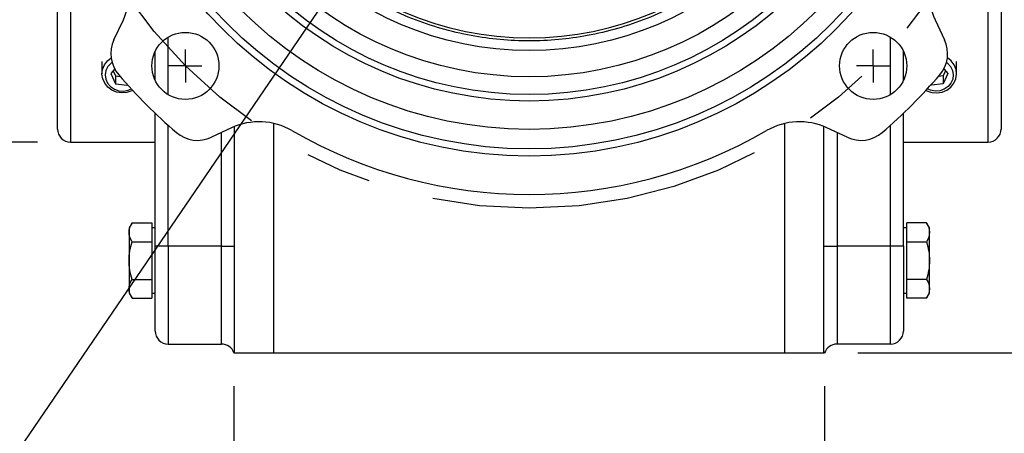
# Model space of a CAD drawing. Header units: inches. Extents: x 0.2 to 10.8, y 0.2 to 8.2.
# Tile 5 of 16: x 6.221 to 7.708, y 1.554 to 2.179. Entities that reach past the tile are written whole.
import ezdxf

# ---------------------------------------------------------------- set-up
doc = ezdxf.new("R2010")
doc.units = ezdxf.units.IN
doc.header["$MEASUREMENT"] = 0
doc.linetypes.add('CENTERX2', pattern=[0.8, 0.5, -0.1, 0.1, -0.1])
doc.layers.add('CENTER', color=40, linetype='CENTERX2')
doc.layers.add('DIMENSIONS', color=140, linetype='Continuous', lineweight=25)
doc.layers.add('TEXT', color=140, linetype='Continuous', lineweight=25)
doc.styles.add('SLDTEXTSTYLE0', font='TXT', dxfattribs={"width": 0.7})
doc.dimstyles.new('SLDDIMSTYLE0', dxfattribs={"dimtxt": 0.084961, "dimasz": 0.13, "dimexe": 0, "dimexo": 0.0625, "dimgap": 0.02124, "dimtad": 0, "dimtih": 1, "dimtoh": 1, "dimlfac": 4, "dimrnd": 1e-09, "dimzin": 12, "dimdsep": 46, "dimtxsty": 'SLDTEXTSTYLE0', "dimsah": 1, "dimcen": 0.09, "dimadec": 0, "dimazin": 3, "dimtfac": 1, "dimtofl": 0, "dimtmove": 0, "dimatfit": 3, "dimfxl": 0, "dimfrac": 2, "dimtolj": 1, "dimtzin": 12, "dimarcsym": 0})
doc.dimstyles.new('SLDDIMSTYLE2', dxfattribs={"dimtxt": 0.084961, "dimasz": 0.13, "dimexe": 0, "dimexo": 0.0625, "dimgap": 0.02124, "dimtad": 0, "dimtih": 1, "dimtoh": 1, "dimlfac": 4, "dimrnd": 1e-09, "dimzin": 12, "dimdsep": 46, "dimtxsty": 'SLDTEXTSTYLE0', "dimsah": 1, "dimcen": 0.09, "dimadec": 0, "dimazin": 3, "dimtfac": 1, "dimtmove": 0, "dimatfit": 0, "dimfxl": 0, "dimfrac": 2, "dimtolj": 1, "dimtzin": 12, "dimarcsym": 0})
doc.dimstyles.new('SLDDIMSTYLE5', dxfattribs={"dimtxt": 0.18, "dimasz": 0.13, "dimexe": 0, "dimexo": 0.0625, "dimgap": 0, "dimtad": 0, "dimtih": 1, "dimtoh": 1, "dimdec": 0, "dimrnd": 1e-09, "dimzin": 0, "dimdsep": 46, "dimtxsty": 'Standard', "dimblk1": 'NONE', "dimblk2": 'NONE', "dimsah": 1, "dimcen": 0.09, "dimadec": 0, "dimazin": 0, "dimtfac": 0.13, "dimtdec": 0, "dimtofl": 0, "dimtmove": 0, "dimatfit": 3, "dimldrblk": 'NONE', "dimfxl": 0, "dimfrac": 2, "dimtolj": 1, "dimtzin": 0, "dimarcsym": 0})
doc.dimstyles.new('SLDDIMSTYLE6', dxfattribs={"dimtxt": 0.084961, "dimasz": 0.13, "dimexe": 0, "dimexo": 0.0625, "dimgap": 0.02124, "dimtad": 0, "dimtih": 1, "dimtoh": 1, "dimlfac": 4, "dimrnd": 1e-09, "dimzin": 12, "dimdsep": 46, "dimtxsty": 'SLDTEXTSTYLE0', "dimsah": 1, "dimcen": 0, "dimadec": 0, "dimazin": 3, "dimtfac": 1, "dimtofl": 0, "dimtmove": 0, "dimatfit": 3, "dimfxl": 0, "dimfrac": 2, "dimtolj": 1, "dimtzin": 12, "dimarcsym": 0})

# ---------------------------------------------------------------- blocks, each defined once
blk = doc.blocks.new('_D_11')
at = {"layer": 'DIMENSIONS'}
for p, q in [((8.1055, 3.8788), (8.077, 3.8788)), ((8.077, 3.8788), (8.077, 3.7438)), ((8.4286, 3.8788), (8.4572, 3.8788)), ((8.4572, 3.8788), (8.4572, 3.7438)), ((7.358, 3.2648), (7.6413, 3.7555)), ((7.6413, 3.7555), (7.9859, 3.7555)), ((8.077, 3.7438), (8.1055, 3.7438)), ((8.4572, 3.7438), (8.4286, 3.7438))]:
    blk.add_line(p, q, dxfattribs=at)
blk.add_solid([(7.358, 3.2648), (7.4403, 3.3674), (7.4057, 3.3874)], dxfattribs=at)
at = {"layer": 'DIMENSIONS', "char_height": 0.08333, "attachment_point": 1, "style": 'SLDTEXTSTYLE0'}
for s, insert in [('%%c', (8.0767, 4.0053)), ('5.88', (8.205, 4.0053)), ('149.2', (8.1055, 3.8512)), ('B.C.', (8.1497, 3.6972))]:
    blk.add_mtext(s, dxfattribs=dict(at, insert=insert))
blk = doc.blocks.new('_D_12')
at = {"layer": 'DIMENSIONS'}
for p, q in [((5.8835, 2.3882), (5.8835, 2.6382)), ((6.248, 2.3882), (5.7585, 2.3882)), ((6.248, 1.9945), (5.7585, 1.9945)), ((5.8835, 1.7125), (5.8835, 1.9945)), ((5.2598, 1.7125), (5.2313, 1.7125)), ((5.2313, 1.7125), (5.2313, 1.5775)), ((5.5123, 1.7125), (5.5408, 1.7125)), ((5.5408, 1.7125), (5.5408, 1.5775)), ((5.6335, 1.7125), (5.8835, 1.7125)), ((5.2313, 1.5775), (5.2598, 1.5775)), ((5.5408, 1.5775), (5.5123, 1.5775))]:
    blk.add_line(p, q, dxfattribs=at)
for points in [[(5.8835, 2.3882), (5.9035, 2.5182), (5.8635, 2.5182)], [(5.8835, 1.9945), (5.8635, 1.8645), (5.9035, 1.8645)]]:
    blk.add_solid(points, dxfattribs=at)
at = {"layer": 'DIMENSIONS', "char_height": 0.08333, "attachment_point": 1, "style": 'SLDTEXTSTYLE0'}
for s, insert in [('%%c', (5.1957, 1.839)), ('1.57', (5.324, 1.839)), ('40.0', (5.2598, 1.6849))]:
    blk.add_mtext(s, dxfattribs=dict(at, insert=insert))
blk = doc.blocks.new('_D_13')
at = {"layer": 'DIMENSIONS'}
for p, q in [((6.5448, 1.6259), (6.5448, 1.0593)), ((7.4368, 1.6259), (7.4368, 1.0593)), ((6.5448, 1.1843), (6.2948, 1.1843)), ((6.8891, 1.1843), (6.8605, 1.1843)), ((6.8605, 1.1843), (6.8605, 1.0492)), ((7.1415, 1.1843), (7.1701, 1.1843)), ((7.1701, 1.1843), (7.1701, 1.0492)), ((7.4368, 1.1843), (7.6868, 1.1843)), ((6.8605, 1.0492), (6.8891, 1.0492)), ((7.1701, 1.0492), (7.1415, 1.0492))]:
    blk.add_line(p, q, dxfattribs=at)
for points in [[(6.5448, 1.1843), (6.4148, 1.2043), (6.4148, 1.1643)], [(7.4368, 1.1843), (7.5668, 1.1643), (7.5668, 1.2043)]]:
    blk.add_solid(points, dxfattribs=at)
at = {"layer": 'DIMENSIONS', "char_height": 0.08333, "attachment_point": 1, "style": 'SLDTEXTSTYLE0'}
for s, insert in [('3.57', (6.8891, 1.3107)), ('90.6', (6.8891, 1.1567))]:
    blk.add_mtext(s, dxfattribs=dict(at, insert=insert))
blk = doc.blocks.new('_D_14')
at = {"layer": 'DIMENSIONS'}
for p, q in [((7.0408, 2.6288), (8.3891, 2.6288)), ((8.2641, 2.6288), (8.2641, 2.3135)), ((8.1378, 2.1594), (8.1093, 2.1594)), ((8.1093, 2.1594), (8.1093, 2.0244)), ((8.3903, 2.1594), (8.4188, 2.1594)), ((8.4188, 2.1594), (8.4188, 2.0244)), ((8.1093, 2.0244), (8.1378, 2.0244)), ((8.4188, 2.0244), (8.3903, 2.0244)), ((8.2641, 1.6759), (8.2641, 2.0054)), ((7.4868, 1.6759), (8.3891, 1.6759))]:
    blk.add_line(p, q, dxfattribs=at)
for points in [[(8.2641, 2.6288), (8.2441, 2.4988), (8.2841, 2.4988)], [(8.2641, 1.6759), (8.2841, 1.8059), (8.2441, 1.8059)]]:
    blk.add_solid(points, dxfattribs=at)
at = {"layer": 'DIMENSIONS', "char_height": 0.08333, "attachment_point": 1, "style": 'SLDTEXTSTYLE0'}
for s, insert in [('3.81', (8.1378, 2.2859)), ('96.8', (8.1378, 2.1318))]:
    blk.add_mtext(s, dxfattribs=dict(at, insert=insert))
blk = doc.blocks.new('SW_CENTERMARKSYMBOL_3')
at = {"layer": 'CENTER', "color": 0}
for q in [(0, 0.025), (-0.025, 0), (0, -0.025), (0.025, 0)]:
    blk.add_line((0, 0), q, dxfattribs=at)
blk = doc.blocks.new('SW_CENTERMARKSYMBOL_4')
at = {"layer": 'CENTER', "color": 0}
for q in [(0, 0.025), (-0.025, 0), (0, -0.025), (0.025, 0)]:
    blk.add_line((0, 0), q, dxfattribs=at)
blk = doc.blocks.new('_None')

msp = doc.modelspace()

# ---------------------------------------------------------------- linework, layer by layer
for p, q in [((6.29801105, 2.38816443), (6.29801105, 1.99446364)), ((7.68364097, 1.99446364), (7.68364097, 2.38816443)), ((6.36367516, 2.14883169), (6.37789868, 2.17933413)), ((7.60375334, 2.17933413), (7.61797686, 2.14883169)), ((6.44555042, 2.06601604), (6.44555042, 2.15304895)), ((7.5361016, 2.06601604), (7.5361016, 2.15304895)), ((6.42586538, 2.08755994), (6.42586538, 2.13150505)), ((7.55578664, 2.08755994), (7.55578664, 2.13150505)), ((6.34550121, 2.11598265), (6.34550121, 2.0975566)), ((7.63615081, 2.0975566), (7.63615081, 2.11598265)), ((6.36480309, 2.10497046), (6.35886336, 2.0978189)), ((6.35886336, 2.0978189), (6.36576781, 2.08241892)), ((6.36234538, 2.10201132), (6.36576781, 2.09437778)), ((7.61930664, 2.10201132), (7.61588421, 2.09437778)), ((7.62278865, 2.0978189), (7.61588421, 2.08241892)), ((7.61684893, 2.10497046), (7.62278865, 2.0978189)), ((6.36576781, 2.09437778), (6.36576781, 2.08241892)), ((6.36576781, 2.09437778), (6.37308558, 2.09348771)), ((6.36576781, 2.08241892), (6.38365566, 2.0802432)), ((7.61588421, 2.08241892), (7.59799636, 2.0802432)), ((7.61588421, 2.09437778), (7.60856644, 2.09348771)), ((7.61588421, 2.09437778), (7.61588421, 2.08241892)), ((6.38365566, 2.0815283), (6.38365566, 2.0802432)), ((6.38365566, 2.0802432), (6.38421142, 2.08091235)), ((7.59799636, 2.0802432), (7.5974406, 2.08091235)), ((7.59799636, 2.0815283), (7.59799636, 2.0802432)), ((6.42586538, 1.83698333), (6.42586538, 2.03805435)), ((7.55578664, 1.83698333), (7.55578664, 2.03805435)), ((6.60488113, 1.67586128), (6.60488113, 2.02263218)), ((7.37677089, 1.67586128), (7.37677089, 2.02263218)), ((6.44555042, 1.83698333), (6.44555042, 2.01983781)), ((6.5413461, 2.01588671), (6.51084366, 2.00166318)), ((6.52614097, 1.83698333), (6.52614097, 2.00879644)), ((6.54582601, 1.67586128), (6.54582601, 2.0178418)), ((7.43582601, 1.67586128), (7.43582601, 2.0178418)), ((7.47080836, 2.00166318), (7.44030592, 2.01588671)), ((7.45551105, 2.00879644), (7.45551105, 1.83698333)), ((7.5361016, 1.83698333), (7.5361016, 2.01983781)), ((6.29801105, 1.99446364), (6.42586538, 1.99446364)), ((7.55578664, 1.99446364), (7.68364097, 1.99446364)), ((6.39089079, 1.87231538), (6.3864953, 1.86470216)), ((6.3864953, 1.86470216), (6.3864953, 1.85810893)), ((6.39089079, 1.87231538), (6.42094412, 1.87231538)), ((6.42094412, 1.87231538), (6.42094412, 1.85810893)), ((6.42586538, 1.86470216), (6.42094412, 1.86470216)), ((7.5607079, 1.86470216), (7.55578664, 1.86470216)), ((7.5607079, 1.85810893), (7.5607079, 1.87231538)), ((7.59076123, 1.87231538), (7.5607079, 1.87231538)), ((7.59515672, 1.86470216), (7.59076123, 1.87231538)), ((7.59515672, 1.85810893), (7.59515672, 1.86470216)), ((6.3864953, 1.85810893), (6.3864953, 1.81548957)), ((6.39089079, 1.84390247), (6.42094412, 1.84390247)), ((6.42094412, 1.85810893), (6.42094412, 1.84390247)), ((6.42094412, 1.84390247), (6.42094412, 1.81548957)), ((7.5607079, 1.84390247), (7.5607079, 1.85810893)), ((7.5607079, 1.81548957), (7.5607079, 1.84390247)), ((7.5607079, 1.84390247), (7.59076123, 1.84390247)), ((7.59515672, 1.81548957), (7.59515672, 1.85810893)), ((6.44555042, 1.83698333), (6.42586538, 1.83698333)), ((6.44555042, 1.83698333), (6.44555042, 1.68934553)), ((6.52614097, 1.83698333), (6.44555042, 1.83698333)), ((6.52614097, 1.83698333), (6.54582601, 1.83698333)), ((6.52614097, 1.68934553), (6.52614097, 1.83698333)), ((7.43582601, 1.83698333), (7.45551105, 1.83698333)), ((7.45551105, 1.83698333), (7.45551105, 1.68934553)), ((7.5361016, 1.83698333), (7.45551105, 1.83698333)), ((7.5361016, 1.68934553), (7.5361016, 1.83698333)), ((7.55578664, 1.83698333), (7.5361016, 1.83698333)), ((6.3864953, 1.81548957), (6.3864953, 1.77287021)), ((6.42094412, 1.81548957), (6.42094412, 1.78707666)), ((7.5607079, 1.78707666), (7.5607079, 1.81548957)), ((7.59515672, 1.77287021), (7.59515672, 1.81548957)), ((6.39089079, 1.78707666), (6.42094412, 1.78707666)), ((6.42094412, 1.78707666), (6.42094412, 1.77287021)), ((7.5607079, 1.77287021), (7.5607079, 1.78707666)), ((7.59076123, 1.78707666), (7.5607079, 1.78707666)), ((6.3864953, 1.77287021), (6.3864953, 1.76627697)), ((6.42094412, 1.77287021), (6.42094412, 1.75866375)), ((7.5607079, 1.75866375), (7.5607079, 1.77287021)), ((7.59515672, 1.76627697), (7.59515672, 1.77287021)), ((6.3864953, 1.76627697), (6.39089079, 1.75866375)), ((6.39089079, 1.75866375), (6.42094412, 1.75866375)), ((6.42094412, 1.76627697), (6.42586538, 1.76627697)), ((7.55578664, 1.76627697), (7.5607079, 1.76627697)), ((7.59076123, 1.75866375), (7.5607079, 1.75866375)), ((7.59076123, 1.75866375), (7.59515672, 1.76627697)), ((6.44555042, 1.68934553), (6.52614097, 1.68934553)), ((7.5361016, 1.68934553), (7.45551105, 1.68934553)), ((6.54582601, 1.67586128), (6.60488113, 1.67586128)), ((6.60488113, 1.67586128), (7.37677089, 1.67586128)), ((7.37677089, 1.67586128), (7.43582601, 1.67586128))]:
    msp.add_line(p, q)
at = {"flags": 128}
for points in [[(6.39203425, 2.07237361), (6.3904993, 2.07162943), (6.38308831, 2.06928522), (6.37527913, 2.06871741), (6.36756245, 2.06996167), (6.36042313, 2.07293982), (6.35430976, 2.07746473), (6.34960647, 2.08325209), (6.34660879, 2.08993825), (6.34550506, 2.09710311), (6.34636465, 2.10429645), (6.34913353, 2.11106631), (6.35363773, 2.1169873), (6.359484, 2.12162018)], [(6.36084027, 2.11493224), (6.35916433, 2.11364732), (6.35455883, 2.10859598), (6.35159923, 2.10258399), (6.35050503, 2.09605723), (6.3513574, 2.08949976), (6.3540931, 2.08339792), (6.35850926, 2.07820426), (6.36427834, 2.07430396), (6.37097247, 2.07198629), (6.37809519, 2.07142315), (6.38511822, 2.07265629), (6.38991605, 2.07466177)], [(7.58961777, 2.07237361), (7.59115271, 2.07162943), (7.59856371, 2.06928522), (7.60637289, 2.06871741), (7.61408957, 2.06996167), (7.62122889, 2.07293982), (7.62734226, 2.07746473), (7.63204555, 2.08325209), (7.63504323, 2.08993825), (7.63614696, 2.09710311), (7.63528737, 2.10429645), (7.63251849, 2.11106631), (7.62801428, 2.1169873), (7.62216802, 2.12162018)], [(7.62081175, 2.11493224), (7.62248768, 2.11364732), (7.62709319, 2.10859598), (7.63005279, 2.10258399), (7.63114699, 2.09605723), (7.63029462, 2.08949976), (7.62755891, 2.08339792), (7.62314276, 2.07820426), (7.61737368, 2.07430396), (7.61067955, 2.07198629), (7.60355683, 2.07142315), (7.59653379, 2.07265629), (7.59173597, 2.07466177)]]:
    msp.add_lwpolyline(points, dxfattribs=at)
for centre, radius in [((6.99082601, 2.62881404), 0.65551181), ((6.99082601, 2.62881404), 0.64468504), ((6.99082601, 2.62881404), 0.61515748), ((6.99082601, 2.62881404), 0.57234252), ((6.99082601, 2.62881404), 0.5625), ((6.99082601, 2.62881404), 0.53578078), ((6.99082601, 2.62881404), 0.49609513), ((6.99082601, 2.62881404), 0.4773622), ((6.47154447, 2.10953249), 0.05068898), ((7.51010755, 2.10953249), 0.05068898)]:
    msp.add_circle(centre, radius)
for centre, radius, start, end in [((6.28869515, 2.22093041), 0.0984252, 335, 30.15326868), ((7.69295686, 2.22093041), 0.0984252, 149.84673132, 205), ((6.40827692, 2.12803354), 0.0492126, 155, 220.68355832), ((7.5733751, 2.12803354), 0.0492126, 319.31644168, 25), ((6.99082601, 2.62881404), 0.81742126, 220.68355832, 229.31644168), ((6.99082601, 2.62881404), 0.81742126, 310.68355832, 319.31644168), ((6.58294238, 1.92668318), 0.0984252, 59.84673132, 115), ((7.39870963, 1.92668318), 0.0984252, 65, 120.15326868), ((6.29801105, 2.01414868), 0.01968504, 180, 270), ((6.49004552, 2.04626494), 0.0492126, 229.31644168, 295), ((6.99082601, 2.62881404), 0.71358268, 239.84673132, 300.15326868), ((7.4916065, 2.04626494), 0.0492126, 245, 310.68355832), ((7.68364097, 2.01414868), 0.01968504, 270, 360), ((6.44555042, 1.70903057), 0.01968504, 180, 270), ((7.5361016, 1.70903057), 0.01968504, 270, 0), ((6.52614097, 1.66966049), 0.01968504, 18.36081379, 90), ((7.45551105, 1.66966049), 0.01968504, 90, 161.63918621)]:
    msp.add_arc(centre, radius, start, end)
for points, knots in [([(7.47240418, 2.62881404), (7.47239503, 2.62654972), (7.47237676, 2.62202353), (7.4722287, 2.6152388), (7.47199229, 2.60846273), (7.47165889, 2.60169533), (7.47123081, 2.5949366), (7.47070744, 2.58818653), (7.47008895, 2.58144514), (7.46937527, 2.57471241), (7.46856644, 2.56798835), (7.46766244, 2.56127296), (7.46666329, 2.55456626), (7.46556893, 2.54786816), (7.46205214, 2.5280896), (7.45438944, 2.4955272), (7.43908037, 2.45065944), (7.41916836, 2.40690645), (7.3944126, 2.36454796), (7.36529213, 2.32462599), (7.33195447, 2.28768808), (7.29501543, 2.25434903), (7.25509505, 2.22522937), (7.21273497, 2.20047245), (7.16898446, 2.18056105), (7.12411219, 2.16525074), (7.07945243, 2.1547401), (7.03488798, 2.14857216), (6.99082775, 2.14656776), (6.94676579, 2.148572), (6.902203, 2.15473946), (6.8575415, 2.16525025), (6.81267076, 2.18055978), (6.7689186, 2.20047166), (6.72655989, 2.22522746), (6.68663797, 2.25434791), (6.64970004, 2.28768558), (6.61636101, 2.3246246), (6.58724134, 2.36454504), (6.56248444, 2.40690492), (6.54257298, 2.45065615), (6.52726286, 2.49552586), (6.51915584, 2.52997749), (6.51510163, 2.55359638), (6.51329579, 2.56605865), (6.51181885, 2.57855104), (6.51066859, 2.59107384), (6.50985299, 2.60362697), (6.50934232, 2.61621041), (6.50927935, 2.62461041), (6.50924784, 2.62881404)], [0, 0, 0, 0, 0.0044915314, 0.0089782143, 0.0134609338, 0.0179405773, 0.0224180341, 0.0268941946, 0.0313699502, 0.0358461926, 0.0403238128, 0.0448037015, 0.0492867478, 0.0537738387, 0.0582658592, 0.0891356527, 0.1200088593, 0.1521653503, 0.1843252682, 0.2171659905, 0.2500102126, 0.282850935, 0.3156951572, 0.3478516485, 0.3800115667, 0.41088136, 0.4417545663, 0.4708758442, 0.5000005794, 0.5291218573, 0.5582465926, 0.5891163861, 0.6199895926, 0.6521460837, 0.6843060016, 0.7171467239, 0.749990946, 0.7828316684, 0.8156758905, 0.8478323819, 0.8799923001, 0.9108620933, 0.9417352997, 0.9500726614, 0.9583959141, 0.9667107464, 0.975022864, 0.9833379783, 0.9916617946, 1, 1, 1, 1]), ([(6.27832601, 2.01414868), (6.27832601, 2.01414868), (6.27832601, 2.0328152), (6.27832601, 2.09926322), (6.27832601, 2.14432819), (6.27832601, 2.19131404)], [0, 0, 0, 0, 0.5, 0.5, 1, 1, 1, 1]), ([(7.70332601, 2.19131404), (7.70332601, 2.14432819), (7.70332601, 2.09926322), (7.70332601, 2.0328152), (7.70332601, 2.01414868), (7.70332601, 2.01414868)], [0, 0, 0, 0, 0.5, 0.5, 1, 1, 1, 1]), ([(6.42586538, 1.70903057), (6.42586538, 1.70903057), (6.42586538, 1.72251195), (6.42586538, 1.77050218), (6.42586538, 1.80304911), (6.42586538, 1.83698333)], [0, 0, 0, 0, 0.5, 0.5, 1, 1, 1, 1]), ([(7.55578664, 1.83698333), (7.55578664, 1.80304911), (7.55578664, 1.77050218), (7.55578664, 1.72251195), (7.55578664, 1.70903057), (7.55578664, 1.70903057)], [0, 0, 0, 0, 0.5, 0.5, 1, 1, 1, 1]), ([(6.54482388, 1.67586128), (6.54482388, 1.67586128), (6.54502191, 1.67586128), (6.54552649, 1.67586128), (6.54582601, 1.67586128), (6.54582601, 1.67586128)], [0, 0, 0, 0, 0.5, 0.5, 1, 1, 1, 1]), ([(7.43582601, 1.67586128), (7.43582601, 1.67586128), (7.43612556, 1.67586128), (7.43663013, 1.67586128), (7.43682814, 1.67586128), (7.43682814, 1.67586128)], [0, 0, 0, 0, 0.5, 0.5, 1, 1, 1, 1])]:
    msp.add_open_spline(points, degree=3, knots=knots)
for points in [[(6.3864953, 1.85810893), (6.3864953, 1.86295774), (6.388211, 1.86767385), (6.39089079, 1.87231538)], [(7.59076123, 1.87231538), (7.59344102, 1.86767385), (7.59515672, 1.86295774), (7.59515672, 1.85810893)], [(6.39089079, 1.84390247), (6.388211, 1.84854401), (6.3864953, 1.85326011), (6.3864953, 1.85810893)], [(6.3864953, 1.81548957), (6.3864953, 1.8251872), (6.388211, 1.83461941), (6.39089079, 1.84390247)], [(7.59515672, 1.85810893), (7.59515672, 1.85326011), (7.59344102, 1.84854401), (7.59076123, 1.84390247)], [(7.59076123, 1.84390247), (7.59344102, 1.83461941), (7.59515672, 1.8251872), (7.59515672, 1.81548957)], [(6.39089079, 1.78707666), (6.388211, 1.79635973), (6.3864953, 1.80579194), (6.3864953, 1.81548957)], [(7.59515672, 1.81548957), (7.59515672, 1.80579194), (7.59344102, 1.79635973), (7.59076123, 1.78707666)], [(6.3864953, 1.77287021), (6.3864953, 1.77771902), (6.388211, 1.78243513), (6.39089079, 1.78707666)], [(7.59076123, 1.78707666), (7.59344102, 1.78243513), (7.59515672, 1.77771902), (7.59515672, 1.77287021)], [(6.39089079, 1.75866375), (6.388211, 1.76330529), (6.3864953, 1.76802139), (6.3864953, 1.77287021)], [(7.59515672, 1.77287021), (7.59515672, 1.76802139), (7.59344102, 1.76330529), (7.59076123, 1.75866375)]]:
    msp.add_open_spline(points, degree=3)
at = {"layer": 'CENTER'}
msp.add_circle((6.99082601, 2.62881404), 0.734375, dxfattribs=at)

# ---------------------------------------------------------------- block references
for name, p in [('SW_CENTERMARKSYMBOL_3', (6.47154447, 2.10953249)), ('SW_CENTERMARKSYMBOL_4', (7.51010755, 2.10953249))]:
    msp.add_blockref(name, p, dxfattribs=at)

# ---------------------------------------------------------------- dimensions: what is measured, and where the dimension line sits
at = {"layer": 'DIMENSIONS'}
dim = msp.add_diameter_dim_2p(p1=(6.62363851, 1.99282663), p2=(7.35801351, 3.26480144), text='<>\\PB.C.', dimstyle='SLDDIMSTYLE6', dxfattribs=at)
dim.commit()
dim.dimension.update_dxf_attribs({"geometry": '_D_11', "text_midpoint": (8.26706576, 3.81131494), "dimtype": 163})
dim = msp.add_linear_dim(base=(5.88354254, 1.99446364), p1=(6.29801105, 2.38816443), p2=(6.29801105, 1.99446364), angle=90, text='%%c<>', dimstyle='SLDDIMSTYLE2', dxfattribs=at)
dim.commit()
dim.dimension.update_dxf_attribs({"geometry": '_D_12', "text_midpoint": (5.88354254, 1.71250941), "dimtype": 160})
dim = msp.add_linear_dim(base=(8.26405616, 2.62881404), p1=(7.43682814, 1.67586128), p2=(6.99082601, 2.62881404), angle=90, dimstyle='SLDDIMSTYLE0', dxfattribs=at)
dim.commit()
dim.dimension.update_dxf_attribs({"geometry": '_D_14', "text_midpoint": (8.26405616, 2.15942511), "dimtype": 160})
dim = msp.add_linear_dim(base=(7.43682814, 1.18427462), p1=(6.54482388, 1.67586128), p2=(7.43682814, 1.67586128), dimstyle='SLDDIMSTYLE2', dxfattribs=at)
dim.commit()
dim.dimension.update_dxf_attribs({"geometry": '_D_13', "text_midpoint": (7.01528974, 1.18427462), "dimtype": 160})

# ---------------------------------------------------------------- leaders
at = {"layer": 'TEXT', "has_arrowhead": 0}
msp.add_leader([(6.90464776, 2.53423488), (6.16076106, 1.44346121), (5.91076106, 1.44346121)], dimstyle='SLDDIMSTYLE5', dxfattribs=at)

doc.saveas('drawing.dxf')
